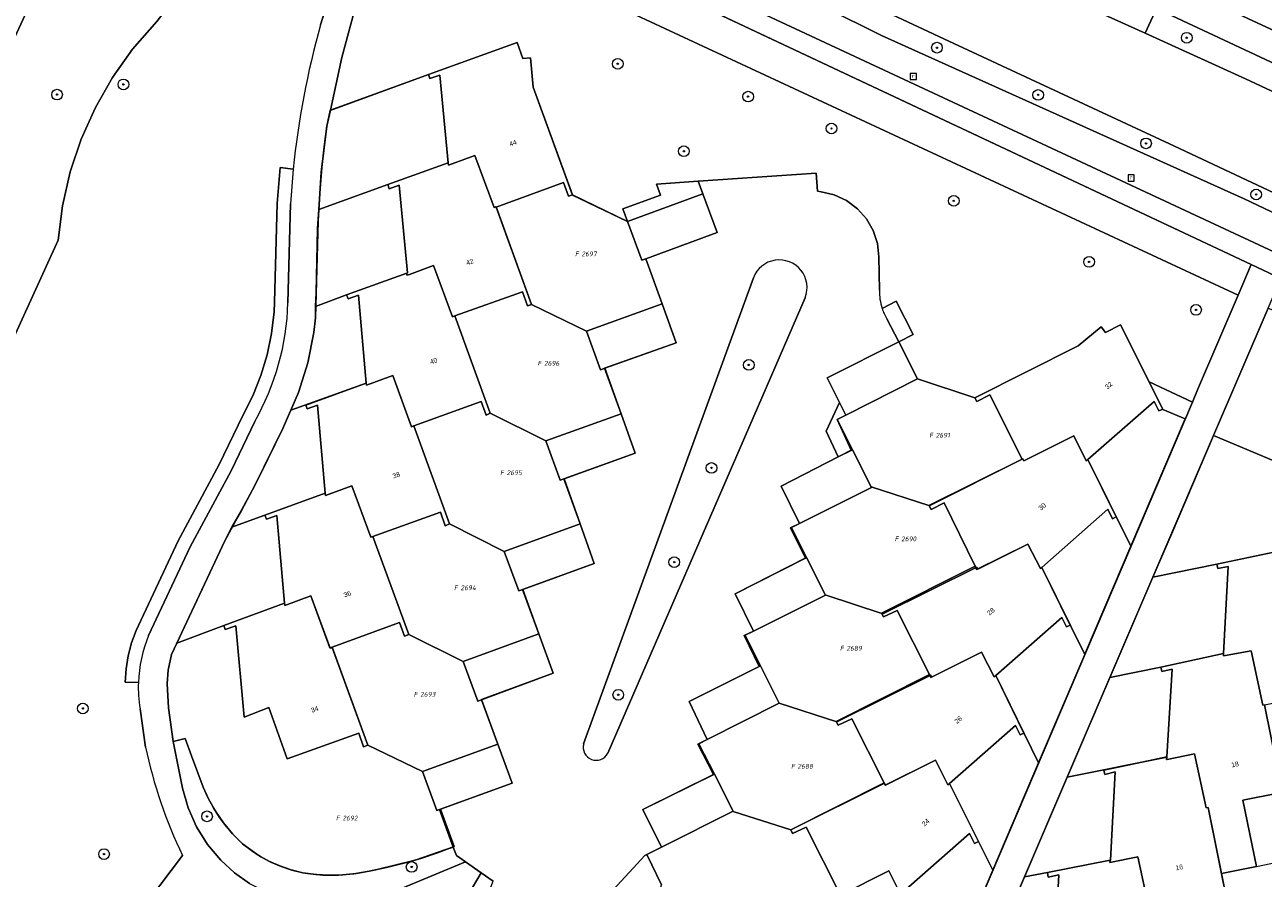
# Model space of a CAD drawing. Header units: metres. Extents: x 207466 to 209466, y 475780 to 477780.
# Tile 58 of 189: x 208120 to 208213, y 476327 to 476391. Entities that reach past the tile are written whole.
import ezdxf
from ezdxf.enums import TextEntityAlignment as Align

# ---------------------------------------------------------------- set-up
doc = ezdxf.new("R2010")
doc.units = ezdxf.units.M
doc.layers.get('0').update_dxf_attribs({"color": 253, "linetype": 'CONTINUOUS'})
for name, color, linetype, lineweight, true_color in [('B-RO-GR-BEPLANTING_CULTUUR_BODEMBEDEKKER-GV', 7, 'CONTINUOUS', 0, 0x6d8a47), ('B-RO-GR-BEPLANTING_CULTUUR_BOSPLANTSOEN-GV', 7, 'CONTINUOUS', 0, 0x6d8a47), ('B-RO-GR-BEPLANTING_CULTUUR_HEESTERS-GV', 7, 'CONTINUOUS', 0, 0x6d8a47), ('B-RO-GR-BEPLANTING_CULTUUR_ROOS-GV', 7, 'CONTINUOUS', 0, 0x6d8a47), ('B-RO-GR-BOOM-S', 7, 'CONTINUOUS', 0, 0x6d8a47), ('B-RO-OG-BEBOUWING-GV', 7, 'CONTINUOUS', 0, 0xa50000), ('B-RO-OG-BEBOUWING_LUIFEL-GV', 7, 'CONTINUOUS', 0, 0xa50000)]:
    doc.layers.add(name, color=color, linetype=linetype, lineweight=lineweight, true_color=true_color)
for name, color, linetype, lineweight in [('B-RO-OG-BEBOUWING-T18', 7, 'CONTINUOUS', 0), ('B-RO-OG-TERREIN_CULTUURSCHEIDING-GV', 253, 'CONTINUOUS', 0), ('B-RO-OG-TERREIN_ERF-GV', 253, 'CONTINUOUS', 0), ('B-RO-RI-GWA_RIOOLPUT-S', 253, 'CONTINUOUS', 0), ('B-RO-VH-ONVERHARD-GV', 253, 'CONTINUOUS', 0), ('B-RO-VH-VERHARDING_ASFALT-GV', 253, 'CONTINUOUS', 0), ('B-RO-VH-VERHARDING_BETONSTRAATSTEEN-GV', 253, 'CONTINUOUS', 0), ('B-RO-VH-VERHARDING_TEGEL-GV', 253, 'CONTINUOUS', 0), ('B-WE-KG-GRENS_PERCEEL-GV', 150, 'CONTINUOUS', 18), ('B-WE-KG-GRENS_PERCEEL-S', 150, 'CONTINUOUS', 25)]:
    doc.layers.add(name, color=color, linetype=linetype, lineweight=lineweight)
doc.styles.add('NLCS-ISO', font='NLCS-ISO.ttf')
doc.styles.add('NLCS-ISO-M200-T18', font='NLCS-ISO.ttf', dxfattribs={"height": 1.8})

# ---------------------------------------------------------------- blocks, each defined once
blk = doc.blocks.new('SRI-PUT_INSPECTIEPUT_RIOOLPUT-SO1')
at = {"color": 0, "linetype": 'ByBlock', "lineweight": -2, "flags": 128}
blk.add_lwpolyline([(-1.125, -1.125), (1.125, -1.125), (1.125, 1.125), (-1.125, 1.125), (-1.125, -1.125)], dxfattribs=at)
at = {"color": 0, "linetype": 'ByBlock', "lineweight": -2, "insert": (0, 0.2828), "char_height": 1.5, "attachment_point": 5, "line_spacing_factor": 0.8, "style": 'NLCS-ISO'}
blk.add_mtext('{\\C0;r}', dxfattribs=at)
blk = doc.blocks.new('SGR-BOOM_01-SO1')
at = {"linetype": 'Continuous'}
h = blk.add_hatch(color=0, dxfattribs=at)
edge = h.paths.add_edge_path()
edge.add_arc((0, 0), 0.25, 0, 360)
at = {"color": 0, "linetype": 'ByBlock', "lineweight": -2}
for radius in [2, 0.25]:
    blk.add_circle((0, 0), radius, dxfattribs=at)
blk = doc.blocks.new('SKG-PERCEELNUMMER-SO')
at = {"style": 'NLCS-ISO', "oblique": 10, "flags": 1}
blk.add_attdef('GEMEENTECODE', text='', height=1.8, dxfattribs=at).set_placement((0, 2.55), align=Align.MIDDLE_CENTER)
at = {"style": 'NLCS-ISO', "oblique": 10}
blk.add_attdef('SECTIE', text='', height=1.8, dxfattribs=at).set_placement((-0.5, 0), align=Align.MIDDLE_RIGHT)
blk.add_attdef('PERCEELNUMMER', text='', height=1.8, dxfattribs=at).set_placement((0.5, 0), align=Align.MIDDLE_LEFT)

msp = doc.modelspace()

# ---------------------------------------------------------------- linework, layer by layer
at = {"layer": 'B-RO-GR-BEPLANTING_CULTUUR_BODEMBEDEKKER-GV', "flags": 128}
for points in [[(208174.836, 476371.833), (208162.137, 476336.956)], [(208163.945, 476336.244), (208178.706, 476370.335)], [(208148.26, 476326.007), (208153.286, 476328.121), (208152.861, 476328.418), (208152.613, 476328.592), (208152.383, 476329.224), (208151.819, 476329.03), (208149.523, 476328.24), (208146.587, 476327.516), (208146.093, 476327.421), (208144.948, 476327.22), (208143.79, 476327.121), (208142.628, 476327.127), (208141.471, 476327.236), (208141.119, 476327.29), (208140.246, 476327.508), (208139.397, 476327.804), (208138.577, 476328.174), (208137.794, 476328.616), (208137.053, 476329.126), (208136.62, 476329.473), (208135.873, 476330.221), (208135.195, 476331.032), (208134.592, 476331.901), (208134.07, 476332.82), (208133.66, 476333.712), (208132.798, 476336.042), (208132.315, 476337.353), (208131.438, 476337.131)], [(208131.438, 476337.131), (208132.113, 476333.633), (208132.537, 476332.146), (208133.171, 476330.733), (208133.995, 476329.423), (208134.982, 476328.231), (208136.004, 476327.292), (208137.148, 476326.505), (208138.382, 476325.872), (208139.682, 476325.387), (208140.647, 476325.16), (208141.634, 476325.062), (208142.624, 476325.077), (208145.314, 476325.336)]]:
    msp.add_lwpolyline(points, dxfattribs=at)
at = {"layer": 'B-RO-GR-BEPLANTING_CULTUUR_BODEMBEDEKKER-GV'}
for centre, radius, start, end in [((208176.775, 476371.095), 2.075, 338.51961, 159.15953), ((208163.078, 476336.693), 0.977, 164.37271, 332.63772)]:
    msp.add_arc(centre, radius, start, end, dxfattribs=at)
at = {"layer": 'B-RO-GR-BEPLANTING_CULTUUR_BOSPLANTSOEN-GV', "flags": 128}
for points in [[(208115.123, 476357.783), (208122.823, 476374.654), (208123.154, 476377.224), (208123.733, 476379.75), (208124.555, 476382.208), (208125.611, 476384.574), (208126.893, 476386.827), (208128.387, 476388.944), (208130.212, 476391.014), (208131.876, 476393.214), (208133.371, 476395.533), (208134.688, 476397.958), (208135.82, 476400.474), (208136.759, 476403.068), (208137.502, 476405.725), (208128.359, 476410.031), (208124.556, 476400.641), (208094.633, 476335.729)], [(208184.464, 476369.544), (208185.505, 476370.069), (208186.784, 476367.592), (208185.718, 476367.041), (208187.112, 476364.279), (208191.404, 476362.856), (208199.133, 476366.73), (208200.841, 476368.164), (208201.164, 476367.743), (208202.307, 476368.312), (208204.439, 476364.049), (208207.679, 476362.52), (208208.071, 476363.44), (208211.091, 476370.526), (208147.835, 476399.998), (208145.997, 476394.978), (208145.221, 476392.694), (208144.047, 476388.323), (208143.186, 476384.367)], [(208143.186, 476384.367), (208150.525, 476387.038), (208157.156, 476389.439), (208157.598, 476388.254), (208158.163, 476388.304), (208158.369, 476386.095), (208161.309, 476378.044), (208165.409, 476376.051), (208165.065, 476376.99), (208167.883, 476378.022), (208167.583, 476378.842), (208170.701, 476379.055), (208179.542, 476379.657), (208179.634, 476378.305), (208179.904, 476378.276), (208180.889, 476378.039), (208181.806, 476377.608), (208182.617, 476377.001), (208183.289, 476376.243), (208183.795, 476375.365), (208184.113, 476374.403), (208184.231, 476373.396), (208184.268, 476370.911)], [(208249.329, 476343.089), (208246.511, 476342.041), (208247.424, 476339.833), (208248.256, 476337.623), (208253.957, 476335.636), (208260.723, 476338.185), (208262.541, 476339.457), (208262.866, 476338.992), (208264.064, 476339.443), (208266.561, 476332.817), (208267.848, 476332.137), (208273.146, 476341.882), (208213.346, 476369.565), (208209.266, 476360.036), (208213.772, 476358.131)]]:
    msp.add_lwpolyline(points, dxfattribs=at)
at = {"layer": 'B-RO-GR-BEPLANTING_CULTUUR_BOSPLANTSOEN-GV'}
msp.add_arc((208188.045, 476370.755), 3.78, 177.63525, 198.68363, dxfattribs=at)
at = {"layer": 'B-RO-GR-BEPLANTING_CULTUUR_HEESTERS-GV', "flags": 128}
msp.add_lwpolyline([(208181.753, 476361.553), (208181.276, 476362.497), (208180.276, 476360.342), (208181.186, 476358.421), (208182.247, 476358.961), (208181.098, 476361.22), (208181.753, 476361.553)], dxfattribs=at)
at = {"layer": 'B-RO-GR-BEPLANTING_CULTUUR_ROOS-GV', "flags": 128}
for points in [[(208140.414, 476379.968), (208139.425, 476380.077), (208139.214, 476377.39), (208139.015, 476370.001), (208138.979, 476369.272), (208138.794, 476367.649), (208138.466, 476366.062), (208137.997, 476364.508), (208137.393, 476363.005), (208136.63, 476361.511), (208134.864, 476357.846), (208131.798, 476352.138), (208128.661, 476345.44), (208128.322, 476344.505), (208128.07, 476343.543), (208127.904, 476342.565), (208127.825, 476341.573)], [(208140.014, 476369.963), (208140.215, 476377.374)], [(208129.586, 476345.057), (208132.693, 476351.689), (208135.756, 476357.393), (208137.526, 476361.066)], [(208127.825, 476341.573), (208128.825, 476341.539)]]:
    msp.add_lwpolyline(points, dxfattribs=at)
at = {"layer": 'B-RO-GR-BEPLANTING_CULTUUR_ROOS-GV'}
for centre, radius, start, end in [((208202.664, 476373.888), 62.546, 174.42141, 176.80483), ((208120.885, 476370.516), 19.137, 330.40875, 358.3445), ((208138.954, 476341.189), 10.135, 157.56537, 178.02276)]:
    msp.add_arc(centre, radius, start, end, dxfattribs=at)
at = {"layer": 'B-RO-OG-BEBOUWING-GV', "flags": 128}
for points in [[(208157.156, 476389.439), (208150.525, 476387.038), (208150.634, 476386.737), (208151.386, 476387.009), (208152.004, 476380.438), (208152.031, 476380.259), (208154, 476380.993), (208155.434, 476377.081), (208155.577, 476377.134), (208155.584, 476377.136), (208155.588, 476377.126), (208160.633, 476378.959), (208161.008, 476377.934), (208161.309, 476378.044), (208158.369, 476386.095), (208158.163, 476388.304), (208157.598, 476388.254), (208157.156, 476389.439)], [(208155.588, 476377.126), (208155.584, 476377.136), (208155.577, 476377.134), (208155.434, 476377.081), (208154, 476380.993), (208152.031, 476380.259), (208152.004, 476380.438), (208147.486, 476378.819), (208147.597, 476378.5), (208148.345, 476378.764), (208148.946, 476372.205), (208148.903, 476372.189), (208148.917, 476372.025), (208149.109, 476372.088), (208150.914, 476372.749), (208152.32, 476368.907), (208152.491, 476368.975), (208157.552, 476370.78), (208157.939, 476369.722), (208158.24, 476369.832), (208155.581, 476377.124), (208155.588, 476377.126)], [(208171.045, 476378.116), (208165.409, 476376.051), (208166.496, 476373.155), (208166.781, 476373.259), (208172.122, 476375.214), (208171.045, 476378.116)], [(208152.491, 476368.975), (208152.32, 476368.907), (208150.914, 476372.749), (208149.109, 476372.088), (208148.917, 476372.025), (208148.903, 476372.189), (208144.399, 476370.558), (208144.528, 476370.256), (208145.284, 476370.527), (208145.862, 476363.932), (208145.893, 476363.792), (208147.85, 476364.51), (208149.263, 476360.679), (208149.423, 476360.746), (208154.472, 476362.571), (208154.831, 476361.551), (208155.15, 476361.686), (208152.491, 476368.975)], [(208168.018, 476369.88), (208162.351, 476367.845), (208163.39, 476364.948), (208163.723, 476365.067), (208169.056, 476366.971), (208168.018, 476369.88)], [(208204.439, 476364.049), (208202.307, 476368.312), (208201.164, 476367.743), (208200.841, 476368.164), (208199.133, 476366.73), (208191.404, 476362.856), (208191.547, 476362.57), (208192.531, 476363.062), (208194.936, 476358.253), (208194.989, 476358.279), (208195.061, 476358.135), (208198.801, 476359.998), (208199.731, 476358.125), (208199.864, 476358.239), (208204.815, 476362.582), (208205.173, 476361.866), (208205.459, 476362.009), (208204.439, 476364.049)], [(208185.718, 476367.041), (208180.347, 476364.337), (208181.276, 476362.497), (208181.753, 476361.553), (208187.112, 476364.279), (208185.718, 476367.041)], [(208149.423, 476360.746), (208149.263, 476360.679), (208147.85, 476364.51), (208145.893, 476363.792), (208145.862, 476363.932), (208141.348, 476362.302), (208141.457, 476362.021), (208142.22, 476362.293), (208142.803, 476355.721), (208142.835, 476355.544), (208144.789, 476356.26), (208146.212, 476352.404), (208146.372, 476352.47), (208151.421, 476354.295), (208151.78, 476353.275), (208152.099, 476353.41), (208149.423, 476360.746)], [(208164.945, 476361.643), (208159.304, 476359.626), (208160.369, 476356.679), (208160.654, 476356.782), (208165.996, 476358.71), (208164.945, 476361.643)], [(208199.864, 476358.239), (208199.731, 476358.125), (208198.801, 476359.998), (208195.061, 476358.135), (208194.989, 476358.279), (208194.936, 476358.253), (208187.991, 476354.768), (208188.134, 476354.482), (208189.118, 476354.974), (208191.416, 476350.238), (208191.536, 476349.991), (208195.359, 476351.897), (208196.303, 476350.067), (208196.422, 476350.148), (208201.342, 476354.508), (208201.695, 476353.79), (208201.982, 476353.931), (208199.864, 476358.239)], [(208182.247, 476358.961), (208181.186, 476358.421), (208176.909, 476356.246), (208178.296, 476353.447), (208183.666, 476356.139), (208182.247, 476358.961)], [(208146.372, 476352.47), (208146.212, 476352.404), (208144.789, 476356.26), (208142.835, 476355.544), (208142.803, 476355.721), (208138.293, 476354.061), (208138.4, 476353.762), (208139.174, 476354.044), (208139.765, 476347.465), (208139.777, 476347.298), (208141.734, 476348.014), (208143.156, 476344.134), (208143.321, 476344.194), (208148.37, 476346.019), (208148.729, 476344.999), (208149.048, 476345.134), (208146.372, 476352.47)], [(208161.867, 476353.421), (208156.201, 476351.339), (208157.292, 476348.404), (208157.576, 476348.507), (208162.916, 476350.45), (208161.867, 476353.421)], [(208196.422, 476350.148), (208196.303, 476350.067), (208195.359, 476351.897), (208191.536, 476349.991), (208191.416, 476350.238), (208184.431, 476346.721), (208184.579, 476346.446), (208185.593, 476346.934), (208188.012, 476342.129), (208188.121, 476341.913), (208191.909, 476343.8), (208192.844, 476341.964), (208192.964, 476342.062), (208197.915, 476346.405), (208198.265, 476345.706), (208198.533, 476345.837), (208196.422, 476350.148)], [(208218.874, 476339.912), (208217.907, 476344.643), (208217.308, 476347.576), (208217.152, 476347.544), (208216.317, 476351.619), (208214.253, 476351.23), (208214.255, 476351.395), (208209.517, 476350.405), (208209.578, 476350.072), (208210.365, 476350.215), (208210.009, 476343.7), (208210.004, 476343.526), (208212.069, 476343.915), (208212.948, 476339.831), (208213.062, 476339.856), (208218.34, 476340.926), (208218.56, 476339.848), (208218.874, 476339.912)], [(208178.817, 476350.882), (208173.461, 476348.169), (208174.84, 476345.39), (208180.229, 476348.064), (208178.817, 476350.882)], [(208143.321, 476344.194), (208143.156, 476344.134), (208141.734, 476348.014), (208139.777, 476347.298), (208139.765, 476347.465), (208135.209, 476345.8), (208135.319, 476345.509), (208136.114, 476345.783), (208136.737, 476338.952), (208138.572, 476339.654), (208139.965, 476335.814), (208145.319, 476337.743), (208145.678, 476336.723), (208145.997, 476336.858), (208143.321, 476344.194)], [(208158.787, 476345.177), (208153.133, 476343.108), (208154.228, 476340.151), (208154.492, 476340.249), (208159.867, 476342.239), (208158.787, 476345.177)], [(208192.964, 476342.062), (208192.844, 476341.964), (208191.909, 476343.8), (208188.121, 476341.913), (208188.012, 476342.129), (208181.027, 476338.612), (208181.175, 476338.337), (208182.189, 476338.825), (208184.608, 476334.02), (208184.696, 476333.845), (208188.453, 476335.718), (208189.393, 476333.881), (208189.507, 476333.984), (208194.44, 476338.311), (208194.785, 476337.609), (208195.072, 476337.75), (208192.964, 476342.062)], [(208213.062, 476339.856), (208212.948, 476339.831), (208212.069, 476343.915), (208210.004, 476343.526), (208210.009, 476343.7), (208205.311, 476342.689), (208205.383, 476342.366), (208206.164, 476342.537), (208205.774, 476335.964), (208205.751, 476335.782), (208205.792, 476335.786), (208207.828, 476336.206), (208208.712, 476332.152), (208208.851, 476332.181), (208209.858, 476327.238), (208212.482, 476327.772), (208211.461, 476332.72), (208214.094, 476333.263), (208214.31, 476332.133), (208214.629, 476332.195), (208213.062, 476339.856)], [(208175.355, 476342.785), (208170.025, 476340.104), (208171.386, 476337.27), (208176.769, 476339.996), (208175.355, 476342.785)], [(208155.723, 476336.925), (208150.088, 476334.874), (208151.148, 476331.947), (208151.364, 476332.026), (208156.794, 476334.001), (208155.723, 476336.925)], [(208208.851, 476332.181), (208208.712, 476332.152), (208207.828, 476336.206), (208205.792, 476335.786), (208205.751, 476335.782), (208205.774, 476335.964), (208202.852, 476335.357), (208201.056, 476334.984), (208201.133, 476334.656), (208201.912, 476334.839), (208201.558, 476328.248), (208201.52, 476328.24), (208201.511, 476328.072), (208203.593, 476328.495), (208204.478, 476324.436), (208204.635, 476324.473), (208205.124, 476322.021), (208206.606, 476322.324), (208206.105, 476324.774), (208209.854, 476325.541), (208210.073, 476324.453), (208210.415, 476324.503), (208209.858, 476327.238), (208208.851, 476332.181)], [(208189.507, 476333.984), (208189.393, 476333.881), (208188.453, 476335.718), (208184.696, 476333.845), (208184.608, 476334.02), (208177.624, 476330.5), (208177.771, 476330.228), (208178.785, 476330.716), (208181.351, 476325.622), (208184.967, 476327.438), (208185.836, 476325.697), (208191.011, 476330.225), (208191.38, 476329.491), (208191.663, 476329.629), (208189.507, 476333.984)], [(208171.919, 476334.667), (208166.562, 476332.031), (208167.956, 476329.203), (208173.33, 476331.9), (208171.919, 476334.667)], [(208206.168, 476316.789), (208205.124, 476322.021), (208204.635, 476324.473), (208204.478, 476324.436), (208203.593, 476328.495), (208201.511, 476328.072), (208201.52, 476328.24), (208196.826, 476327.306), (208196.893, 476326.966), (208197.673, 476327.132), (208197.314, 476320.275), (208199.218, 476320.644), (208200.006, 476316.675), (208205.627, 476317.839), (208205.88, 476316.72), (208206.168, 476316.789)]]:
    msp.add_lwpolyline(points, dxfattribs=at)
at = {"layer": 'B-RO-OG-BEBOUWING_LUIFEL-GV', "flags": 128}
msp.add_lwpolyline([(208211.461, 476332.72), (208212.482, 476327.772), (208215.09, 476328.304), (208214.31, 476332.133), (208214.094, 476333.263), (208211.461, 476332.72)], dxfattribs=at)
at = {"layer": 'B-RO-OG-TERREIN_CULTUURSCHEIDING-GV', "flags": 128}
for points in [[(208090.926, 476437.162), (208090.139, 476435.993), (208094.787, 476433.172), (208110.037, 476424.953), (208122.826, 476419.125), (208135.428, 476412.961), (208148.307, 476407.25), (208171.831, 476396.242), (208184.413, 476389.969), (208211.557, 476377.75), (208276.418, 476346.903), (208278.169, 476346.087)], [(208285.726, 476344.456), (208283.391, 476345.539), (208255.964, 476358.359), (208206.34, 476381.695), (208189.449, 476389.539), (208150.667, 476407.719), (208133.074, 476415.883), (208123.79, 476420.336), (208116.309, 476423.766), (208107.185, 476428.156), (208097.597, 476433.227), (208090.926, 476437.162)], [(208142.458, 476390.758), (208143.613, 476394.528), (208146.692, 476403.214), (208137.849, 476407.378), (208128.977, 476411.556), (208128.071, 476411.983), (208127.893, 476411.544), (208123.639, 476401.038), (208093.728, 476336.154), (208092.764, 476334.132), (208091.397, 476331.266), (208090.972, 476329.65), (208091.096, 476329.239), (208091.311, 476328.907)], [(208094.633, 476335.729), (208124.556, 476400.641), (208128.359, 476410.031), (208137.502, 476405.725), (208136.759, 476403.068), (208135.82, 476400.474), (208134.688, 476397.958), (208133.371, 476395.533), (208131.876, 476393.214), (208130.212, 476391.014), (208128.387, 476388.944), (208126.893, 476386.827), (208125.611, 476384.574), (208124.555, 476382.208), (208123.733, 476379.75), (208123.154, 476377.224), (208122.823, 476374.654), (208115.123, 476357.783)], [(208147.835, 476399.998), (208211.091, 476370.526), (208212.067, 476372.817), (208148.794, 476402.617), (208147.835, 476399.998)], [(208246.985, 476372.317), (208204.989, 476391.985), (208204.139, 476390.14), (208211.642, 476386.734), (208241.111, 476372.953), (208255.775, 476365.906), (208269.55, 476359.469), (208288.197, 476350.913)], [(208128.825, 476341.539), (208127.825, 476341.573), (208127.904, 476342.565), (208128.07, 476343.543), (208128.322, 476344.505), (208128.661, 476345.44), (208131.798, 476352.138), (208134.864, 476357.846), (208136.63, 476361.511), (208137.393, 476363.005), (208137.997, 476364.508), (208138.466, 476366.062), (208138.794, 476367.649), (208138.979, 476369.272), (208139.015, 476370.001), (208139.214, 476377.39), (208139.425, 476380.077), (208140.414, 476379.968)], [(208129.357, 476336.702), (208128.95, 476339.576)], [(208091.311, 476328.907), (208091.779, 476328.542), (208096.79, 476326.252), (208098.907, 476325.129), (208104.107, 476322.031), (208111.535, 476317.209), (208116.775, 476313.179), (208118.494, 476312.525), (208120.335, 476312.974), (208132.116, 476328.591)]]:
    msp.add_lwpolyline(points, dxfattribs=at)
at = {"layer": 'B-RO-OG-TERREIN_CULTUURSCHEIDING-GV'}
for centre, radius, start, end in [((208201.662, 476373.954), 61.543, 164.15446, 174.39213), ((208139.003, 476341.202), 10.184, 178.10166, 189.18547), ((208165.52, 476344.478), 36.989, 192.13572, 205.4363)]:
    msp.add_arc(centre, radius, start, end, dxfattribs=at)
at = {"layer": 'B-RO-OG-TERREIN_ERF-GV', "flags": 128}
for points in [[(208155.723, 476336.925), (208154.492, 476340.249), (208154.228, 476340.151), (208153.133, 476343.108), (208158.787, 476345.177), (208157.576, 476348.507), (208157.292, 476348.404), (208156.201, 476351.339), (208161.867, 476353.421), (208160.654, 476356.782), (208160.369, 476356.679), (208159.304, 476359.626), (208164.945, 476361.643), (208163.723, 476365.067), (208163.39, 476364.948), (208162.351, 476367.845), (208168.018, 476369.88), (208166.781, 476373.259), (208166.496, 476373.155), (208165.409, 476376.051), (208161.309, 476378.044), (208161.008, 476377.934), (208160.633, 476378.959), (208155.588, 476377.126), (208155.581, 476377.124), (208158.24, 476369.832), (208157.939, 476369.722), (208157.552, 476370.78), (208152.491, 476368.975), (208155.15, 476361.686), (208154.831, 476361.551), (208154.472, 476362.571), (208149.423, 476360.746), (208152.099, 476353.41), (208151.78, 476353.275), (208151.421, 476354.295), (208146.372, 476352.47), (208149.048, 476345.134), (208148.729, 476344.999), (208148.37, 476346.019), (208143.321, 476344.194), (208145.997, 476336.858), (208145.678, 476336.723), (208145.319, 476337.743), (208139.965, 476335.814), (208138.572, 476339.654), (208136.737, 476338.952), (208136.114, 476345.783), (208135.319, 476345.509), (208135.209, 476345.8), (208139.765, 476347.465), (208139.174, 476354.044), (208138.4, 476353.762), (208138.293, 476354.061), (208142.803, 476355.721), (208142.22, 476362.293), (208141.457, 476362.021), (208141.348, 476362.302), (208145.862, 476363.932), (208145.284, 476370.527), (208144.528, 476370.256), (208144.399, 476370.558), (208148.903, 476372.189), (208148.946, 476372.205), (208148.345, 476378.764), (208147.597, 476378.5), (208147.486, 476378.819), (208152.004, 476380.438), (208151.386, 476387.009), (208150.634, 476386.737), (208150.525, 476387.038), (208143.186, 476384.367), (208142.928, 476383.18), (208142.497, 476379.73), (208142.272, 476376.097), (208142.066, 476368.834), (208141.948, 476367.738), (208141.505, 476365.461), (208140.803, 476363.252), (208139.623, 476360.56), (208137.516, 476356.229), (208135.286, 476352.134), (208131.299, 476343.626), (208131.063, 476342.47), (208130.978, 476341.459), (208131.07, 476339.644), (208131.438, 476337.131), (208132.315, 476337.353), (208132.798, 476336.042), (208133.66, 476333.712), (208134.07, 476332.82), (208134.592, 476331.901), (208135.195, 476331.032), (208135.873, 476330.221), (208136.62, 476329.473), (208137.053, 476329.126), (208137.794, 476328.616), (208138.577, 476328.174), (208139.397, 476327.804), (208140.246, 476327.508), (208141.119, 476327.29), (208141.471, 476327.236), (208142.628, 476327.127), (208143.79, 476327.121), (208144.948, 476327.22), (208146.093, 476327.421), (208146.587, 476327.516), (208149.523, 476328.24), (208151.819, 476329.03), (208152.383, 476329.224), (208151.364, 476332.026), (208151.148, 476331.947), (208150.088, 476334.874), (208155.723, 476336.925)], [(208191.416, 476350.238), (208189.118, 476354.974), (208188.134, 476354.482), (208187.991, 476354.768), (208194.936, 476358.253), (208192.531, 476363.062), (208191.547, 476362.57), (208191.404, 476362.856), (208187.112, 476364.279), (208181.753, 476361.553), (208181.098, 476361.22), (208182.247, 476358.961), (208183.666, 476356.139), (208178.296, 476353.447), (208177.685, 476353.141), (208178.817, 476350.882), (208180.229, 476348.064), (208174.84, 476345.39), (208174.216, 476345.08), (208175.355, 476342.785), (208176.769, 476339.996), (208171.386, 476337.27), (208170.761, 476336.954), (208171.919, 476334.667), (208173.33, 476331.9), (208167.956, 476329.203), (208166.851, 476328.658), (208167.972, 476326.385)], [(208187.924, 476316.158), (208207.679, 476362.52), (208204.439, 476364.049), (208205.459, 476362.009), (208205.173, 476361.866), (208204.815, 476362.582), (208199.864, 476358.239), (208201.982, 476353.931), (208201.695, 476353.79), (208201.342, 476354.508), (208196.422, 476350.148), (208198.533, 476345.837), (208198.265, 476345.706), (208197.915, 476346.405), (208192.964, 476342.062), (208195.072, 476337.75), (208194.785, 476337.609), (208194.44, 476338.311), (208189.507, 476333.984), (208191.663, 476329.629), (208191.38, 476329.491), (208191.011, 476330.225), (208185.836, 476325.697), (208184.967, 476327.438), (208181.351, 476325.622), (208178.785, 476330.716), (208177.771, 476330.228), (208177.624, 476330.5), (208184.608, 476334.02), (208182.189, 476338.825), (208181.175, 476338.337), (208181.027, 476338.612), (208188.012, 476342.129), (208185.593, 476346.934), (208184.579, 476346.446), (208184.431, 476346.721), (208191.416, 476350.238)], [(208213.772, 476358.131), (208209.266, 476360.036), (208189.926, 476314.87), (208195.139, 476311.555), (208199.897, 476307.437), (208204.244, 476303.005), (208208.143, 476298.579), (208208.355, 476298.338), (208210.078, 476300.513), (208212.014, 476302.958), (208212.091, 476303.055), (208210.688, 476310.226), (208210.487, 476311.198), (208207.627, 476310.607), (208207.021, 476313.643), (208215.824, 476315.492)], [(208197.314, 476320.275), (208197.673, 476327.132), (208196.893, 476326.966), (208196.826, 476327.306), (208201.52, 476328.24), (208201.558, 476328.248), (208201.912, 476334.839), (208201.133, 476334.656), (208201.056, 476334.984), (208202.852, 476335.357), (208205.774, 476335.964), (208206.164, 476342.537), (208205.383, 476342.366), (208205.311, 476342.689), (208210.009, 476343.7), (208210.365, 476350.215), (208209.578, 476350.072), (208209.517, 476350.405), (208214.255, 476351.395)], [(208214.094, 476333.263), (208211.461, 476332.72), (208212.482, 476327.772), (208209.858, 476327.238), (208210.415, 476324.503)]]:
    msp.add_lwpolyline(points, dxfattribs=at)
at = {"layer": 'B-RO-VH-ONVERHARD-GV', "flags": 128}
for points in [[(208171.045, 476378.116), (208170.701, 476379.055), (208167.583, 476378.842), (208167.883, 476378.022), (208165.065, 476376.99), (208165.409, 476376.051), (208171.045, 476378.116)], [(208184.826, 476368.768), (208185.718, 476367.041), (208186.784, 476367.592), (208185.505, 476370.069), (208184.464, 476369.544)]]:
    msp.add_lwpolyline(points, dxfattribs=at)
at = {"layer": 'B-RO-VH-ONVERHARD-GV'}
msp.add_arc((208188.074, 476370.756), 3.808, 198.55268, 211.46493, dxfattribs=at)
at = {"layer": 'B-RO-VH-VERHARDING_ASFALT-GV', "flags": 128}
for points in [[(208116.309, 476423.766), (208123.79, 476420.336), (208133.074, 476415.883), (208150.667, 476407.719), (208189.449, 476389.539), (208206.34, 476381.695), (208255.964, 476358.359), (208283.391, 476345.539), (208285.726, 476344.456)], [(208288.197, 476350.913), (208269.55, 476359.469), (208255.775, 476365.906), (208241.111, 476372.953), (208211.642, 476386.734), (208204.139, 476390.14), (208198.601, 476392.667), (208186.637, 476398.359), (208180.379, 476401.285)]]:
    msp.add_lwpolyline(points, dxfattribs=at)
at = {"layer": 'B-RO-VH-VERHARDING_BETONSTRAATSTEEN-GV', "flags": 128}
for points in [[(208184.268, 476370.911), (208184.231, 476373.396), (208184.113, 476374.403), (208183.795, 476375.365), (208183.289, 476376.243), (208182.617, 476377.001), (208181.806, 476377.608), (208180.889, 476378.039), (208179.904, 476378.276), (208179.634, 476378.305), (208179.542, 476379.657), (208170.701, 476379.055), (208171.045, 476378.116), (208172.122, 476375.214), (208166.781, 476373.259), (208168.018, 476369.88), (208169.056, 476366.971), (208163.723, 476365.067), (208164.945, 476361.643), (208165.996, 476358.71), (208160.654, 476356.782), (208161.867, 476353.421), (208162.916, 476350.45), (208157.576, 476348.507), (208158.787, 476345.177), (208159.867, 476342.239), (208154.492, 476340.249), (208155.723, 476336.925), (208156.794, 476334.001), (208151.364, 476332.026), (208152.383, 476329.224), (208152.613, 476328.592), (208152.861, 476328.418), (208153.286, 476328.121), (208154.459, 476327.301), (208155.375, 476326.66)], [(208162.137, 476336.956), (208174.836, 476371.833)], [(208178.706, 476370.335), (208163.945, 476336.244)], [(208176.909, 476356.246), (208181.186, 476358.421), (208180.276, 476360.342), (208181.276, 476362.497), (208180.347, 476364.337), (208185.718, 476367.041), (208184.826, 476368.768)], [(208169.066, 476321.043), (208166.967, 476323.135), (208167.295, 476324.194), (208167.533, 476324.966), (208167.972, 476326.385), (208166.851, 476328.658), (208167.956, 476329.203), (208166.562, 476332.031), (208171.919, 476334.667), (208170.761, 476336.954), (208171.386, 476337.27), (208170.025, 476340.104), (208175.355, 476342.785), (208174.216, 476345.08), (208174.84, 476345.39), (208173.461, 476348.169), (208178.817, 476350.882), (208177.685, 476353.141), (208178.296, 476353.447), (208176.909, 476356.246)]]:
    msp.add_lwpolyline(points, dxfattribs=at)
at = {"layer": 'B-RO-VH-VERHARDING_BETONSTRAATSTEEN-GV'}
for centre, radius, start, end in [((208176.775, 476371.095), 2.075, 338.51961, 159.15953), ((208188.045, 476370.755), 3.78, 177.63525, 198.68363), ((208188.074, 476370.756), 3.808, 198.55268, 211.46493), ((208163.078, 476336.693), 0.977, 164.37271, 332.63772)]:
    msp.add_arc(centre, radius, start, end, dxfattribs=at)
at = {"layer": 'B-RO-VH-VERHARDING_TEGEL-GV', "flags": 128}
for points in [[(208090.973, 476457.656), (208089.899, 476456.562), (208094.355, 476452.063), (208098.251, 476448.453), (208101.597, 476445.695), (208104.934, 476443.141), (208107.967, 476440.992), (208110.895, 476439.07), (208113.204, 476437.656), (208123.401, 476432.602), (208155.101, 476417.844), (208167.786, 476411.828), (208211.813, 476391.234), (208235.58, 476380.203), (208248.317, 476374.109), (208284.227, 476357.245)], [(208284.227, 476357.245), (208248.317, 476374.109), (208235.58, 476380.203), (208211.813, 476391.234), (208167.786, 476411.828), (208155.101, 476417.844), (208123.401, 476432.602), (208113.204, 476437.656), (208110.895, 476439.07), (208107.967, 476440.992), (208104.934, 476443.141), (208101.597, 476445.695), (208098.251, 476448.453), (208094.355, 476452.063), (208089.899, 476456.562)], [(208072.301, 476445.382), (208074.367, 476443.983), (208077.794, 476441.24), (208080.986, 476438.505), (208087.884, 476434.24), (208096.095, 476429.397), (208114.571, 476420.053), (208274.595, 476345.4), (208277.039, 476344.003)], [(208278.169, 476346.087), (208276.418, 476346.903), (208211.557, 476377.75), (208184.413, 476389.969), (208171.831, 476396.242), (208148.307, 476407.25), (208135.428, 476412.961), (208122.826, 476419.125), (208110.037, 476424.953), (208094.787, 476433.172), (208090.139, 476435.993)], [(208277.039, 476344.003), (208274.595, 476345.4), (208114.571, 476420.053), (208096.095, 476429.397), (208087.884, 476434.24)], [(208120.096, 476431.679), (208127.33, 476428.393), (208133.082, 476425.509), (208133.849, 476425.156), (208147.606, 476418.656), (208164.287, 476410.906), (208175.779, 476405.704), (208174.916, 476403.84), (208180.379, 476401.285), (208181.293, 476403.117), (208199.439, 476394.573), (208198.601, 476392.667), (208204.139, 476390.14), (208204.989, 476391.985), (208246.985, 476372.317), (208273.457, 476359.888), (208283.584, 476355.194)], [(208116.941, 476417.049), (208125.784, 476412.986), (208125.635, 476412.62), (208126.213, 476412.337), (208127.893, 476411.544), (208128.071, 476411.983), (208128.977, 476411.556), (208137.849, 476407.378), (208146.692, 476403.214), (208148.794, 476402.617), (208212.067, 476372.817), (208214.29, 476371.77), (208274.084, 476343.608), (208275.324, 476342.991)], [(208143.613, 476394.528), (208142.458, 476390.758)], [(208137.148, 476326.505), (208136.004, 476327.292), (208134.982, 476328.231), (208133.995, 476329.423), (208133.171, 476330.733), (208132.537, 476332.146), (208132.113, 476333.633), (208131.438, 476337.131), (208131.07, 476339.644), (208130.978, 476341.459), (208131.063, 476342.47), (208131.299, 476343.626), (208135.286, 476352.134), (208137.516, 476356.229), (208139.623, 476360.56), (208140.803, 476363.252), (208141.505, 476365.461), (208141.948, 476367.738), (208142.066, 476368.834), (208142.272, 476376.097), (208142.497, 476379.73), (208142.928, 476383.18), (208143.186, 476384.367), (208144.047, 476388.323), (208145.221, 476392.694)], [(208140.215, 476377.374), (208140.014, 476369.963)], [(208186.686, 476307.659), (208186.912, 476308.162), (208189.926, 476314.87), (208209.266, 476360.036), (208213.346, 476369.565), (208214.29, 476371.77), (208212.067, 476372.817), (208211.091, 476370.526), (208208.071, 476363.44), (208207.679, 476362.52), (208187.924, 476316.158), (208188.174, 476316.051), (208186.53, 476312.224), (208185.028, 476308.728), (208186.329, 476307.869), (208186.686, 476307.659)], [(208137.526, 476361.066), (208135.756, 476357.393), (208132.693, 476351.689), (208129.586, 476345.057)], [(208128.95, 476339.576), (208129.357, 476336.702)], [(208132.116, 476328.591), (208120.335, 476312.974), (208118.494, 476312.525)], [(208153.453, 476326.014), (208153.632, 476326.102), (208153.811, 476326.19), (208154.459, 476327.301), (208153.286, 476328.121), (208148.26, 476326.007)], [(208154.965, 476325.642), (208155.375, 476326.66), (208154.459, 476327.301), (208153.811, 476326.19), (208153.632, 476326.102), (208153.453, 476326.014), (208152.706, 476322.865)]]:
    msp.add_lwpolyline(points, dxfattribs=at)
at = {"layer": 'B-RO-VH-VERHARDING_TEGEL-GV'}
for centre, radius, start, end in [((208201.662, 476373.954), 61.543, 164.15446, 174.39213), ((208202.664, 476373.888), 62.546, 174.42141, 176.80483), ((208120.885, 476370.516), 19.137, 330.40875, 358.3445), ((208138.954, 476341.189), 10.135, 157.56537, 178.02276), ((208139.003, 476341.202), 10.184, 178.10166, 189.18547), ((208165.52, 476344.478), 36.989, 192.13572, 205.4363)]:
    msp.add_arc(centre, radius, start, end, dxfattribs=at)
at = {"layer": 'B-WE-KG-GRENS_PERCEEL-GV'}
for points in [[(208172.457, 476391.472), (208196.637, 476380.084), (208212.067, 476372.817), (208214.29, 476371.77), (208260.122, 476350.148), (208284.268, 476338.784), (208284.646, 476338.382), (208284.971, 476337.935), (208285.239, 476337.452), (208285.444, 476336.94), (208285.584, 476336.406), (208285.656, 476335.858), (208285.66, 476335.306), (208285.596, 476334.758), (208282.68, 476327.953), (208280.73, 476323.602), (208277.198, 476315.72), (208272.951, 476306.516), (208270.77, 476302.094), (208267.339, 476296.66), (208259.948, 476285.453), (208253.482, 476278.257), (208244.123, 476267.82)], [(208244.123, 476267.82), (208253.482, 476278.257), (208259.948, 476285.453), (208267.339, 476296.66), (208270.77, 476302.094), (208272.951, 476306.516), (208277.198, 476315.72), (208280.73, 476323.602), (208282.68, 476327.953), (208285.596, 476334.758), (208285.66, 476335.306), (208285.656, 476335.858), (208285.584, 476336.406), (208285.444, 476336.94), (208285.239, 476337.452), (208284.971, 476337.935), (208284.646, 476338.382), (208284.268, 476338.784), (208260.122, 476350.148), (208214.29, 476371.77), (208212.067, 476372.817), (208196.637, 476380.084), (208172.457, 476391.472)], [(208164.081, 476325.707), (208166.723, 476328.581), (208167.958, 476329.203), (208166.562, 476332.031), (208171.844, 476334.64), (208170.684, 476336.92), (208171.386, 476337.27), (208170.025, 476340.104), (208175.268, 476342.74), (208174.141, 476345.053), (208174.84, 476345.39), (208173.461, 476348.169), (208178.732, 476350.846), (208177.607, 476353.109), (208178.296, 476353.447), (208176.909, 476356.246), (208182.157, 476358.922), (208181.098, 476361.22), (208181.753, 476361.553), (208180.347, 476364.337), (208185.718, 476367.041), (208187.112, 476364.279), (208191.404, 476362.856), (208199.133, 476366.73), (208200.841, 476368.164), (208201.164, 476367.743), (208202.307, 476368.312), (208205.463, 476361.98), (208207.141, 476361.264), (208203.08, 476351.731), (208199.76, 476343.961), (208199.634, 476343.643), (208196.176, 476335.533), (208192.743, 476327.482), (208187.924, 476316.158)], [(208216.438, 476312.428), (208210.487, 476311.198), (208212.091, 476303.055), (208208.355, 476298.338), (208208.033, 476298.703), (208206.294, 476300.677), (208204.244, 476303.005), (208201.944, 476305.35), (208199.897, 476307.437), (208197.576, 476309.446), (208195.139, 476311.555), (208192.591, 476313.175), (208189.926, 476314.87), (208191.685, 476318.978), (208195.107, 476326.988), (208198.313, 476334.442), (208200.101, 476338.634), (208200.369, 476339.258), (208200.484, 476339.527), (208201.495, 476341.9), (208204.709, 476349.42), (208206.102, 476352.648), (208209.268, 476360.035), (208213.772, 476358.131)], [(208213.062, 476339.856), (208212.948, 476339.831), (208212.069, 476343.915), (208210.004, 476343.526), (208210.009, 476343.7), (208205.311, 476342.689), (208201.495, 476341.9), (208200.484, 476339.527), (208200.369, 476339.258), (208200.101, 476338.634), (208198.313, 476334.442), (208205.76, 476335.942), (208205.751, 476335.782), (208205.792, 476335.786), (208207.828, 476336.206), (208208.712, 476332.152), (208208.85, 476332.181), (208210.415, 476324.503), (208214.192, 476321.977)]]:
    msp.add_lwpolyline(points, dxfattribs=at)
for points in [[(208130.978, 476341.459), (208131.063, 476342.47), (208131.299, 476343.626), (208131.699, 476344.491), (208135.286, 476352.134), (208135.825, 476353.163), (208136.531, 476354.421), (208137.37, 476355.962), (208137.931, 476357.083), (208139.623, 476360.56), (208140.22, 476361.932), (208140.803, 476363.252), (208141.505, 476365.461), (208141.948, 476367.738), (208142.066, 476368.834), (208142.083, 476369.69), (208142.131, 476370.708), (208142.236, 476375.521), (208142.334, 476376.95), (208142.414, 476378.513), (208142.54, 476380.074), (208142.711, 476381.63), (208142.928, 476383.18), (208143.178, 476384.365), (208150.525, 476387.038), (208157.155, 476389.439), (208157.598, 476388.254), (208158.163, 476388.304), (208158.369, 476386.095), (208161.31, 476378.024), (208165.409, 476376.051), (208171.045, 476378.116), (208172.122, 476375.214), (208166.785, 476373.254), (208168.018, 476369.88), (208169.056, 476366.971), (208163.695, 476365.059), (208164.945, 476361.643), (208165.996, 476358.71), (208160.668, 476356.787), (208161.867, 476353.421), (208162.916, 476350.45), (208157.56, 476348.505), (208158.787, 476345.177), (208159.867, 476342.239), (208154.488, 476340.261), (208155.723, 476336.925), (208156.794, 476334.001), (208151.43, 476332.052), (208152.45, 476329.251), (208151.209, 476328.786), (208149.951, 476328.37), (208148.678, 476328.003), (208147.391, 476327.687), (208146.093, 476327.421), (208145.108, 476327.241), (208144.112, 476327.138), (208143.112, 476327.112), (208142.112, 476327.162), (208141.119, 476327.29), (208140.302, 476327.492), (208139.504, 476327.762), (208138.732, 476328.097), (208137.99, 476328.496), (208137.285, 476328.956), (208136.62, 476329.473), (208136.001, 476330.082), (208135.429, 476330.735), (208134.905, 476331.429), (208134.435, 476332.159), (208134.019, 476332.921), (208133.66, 476333.712), (208132.799, 476336.042), (208132.316, 476337.354), (208131.438, 476337.132), (208131.07, 476339.644)], [(208168.018, 476369.88), (208166.785, 476373.254), (208172.122, 476375.214), (208171.045, 476378.116), (208165.409, 476376.051), (208161.31, 476378.024), (208158.369, 476386.095), (208158.163, 476388.304), (208157.598, 476388.254), (208157.155, 476389.439), (208150.525, 476387.038), (208143.178, 476384.365), (208142.928, 476383.18), (208142.711, 476381.63), (208142.54, 476380.074), (208142.414, 476378.513), (208142.334, 476376.95), (208147.486, 476378.819), (208152.004, 476380.438), (208152.031, 476380.259), (208154, 476380.993), (208155.434, 476377.081), (208155.584, 476377.136), (208158.24, 476369.832), (208162.351, 476367.845)], [(208164.945, 476361.643), (208163.695, 476365.059), (208169.056, 476366.971), (208168.018, 476369.88), (208162.351, 476367.845), (208158.24, 476369.832), (208155.584, 476377.136), (208155.434, 476377.081), (208154, 476380.993), (208152.031, 476380.259), (208152.004, 476380.438), (208147.486, 476378.819), (208142.334, 476376.95), (208142.236, 476375.521), (208142.131, 476370.708), (208142.083, 476369.69), (208144.399, 476370.558), (208148.903, 476372.184), (208148.917, 476372.025), (208149.109, 476372.088), (208150.914, 476372.749), (208152.32, 476368.907), (208152.491, 476368.975), (208155.15, 476361.686), (208159.304, 476359.626)], [(208161.867, 476353.421), (208160.668, 476356.787), (208165.996, 476358.71), (208164.945, 476361.643), (208159.304, 476359.626), (208155.15, 476361.686), (208152.491, 476368.975), (208152.32, 476368.907), (208150.914, 476372.749), (208149.109, 476372.088), (208148.917, 476372.025), (208148.903, 476372.184), (208144.399, 476370.558), (208142.083, 476369.69), (208142.066, 476368.834), (208141.948, 476367.738), (208141.505, 476365.461), (208140.803, 476363.252), (208140.22, 476361.932), (208145.862, 476363.933), (208145.893, 476363.792), (208147.85, 476364.51), (208149.263, 476360.679), (208149.423, 476360.746), (208152.099, 476353.41), (208156.201, 476351.339)], [(208182.157, 476358.922), (208182.247, 476358.961), (208183.646, 476356.173), (208187.964, 476354.783), (208194.989, 476358.279), (208195.061, 476358.135), (208198.801, 476359.998), (208199.731, 476358.125), (208199.864, 476358.239), (208203.08, 476351.731), (208207.141, 476361.264), (208205.463, 476361.98), (208202.307, 476368.312), (208201.164, 476367.743), (208200.841, 476368.164), (208199.133, 476366.73), (208191.404, 476362.856), (208187.112, 476364.279), (208185.718, 476367.041), (208180.347, 476364.337), (208181.753, 476361.553), (208181.098, 476361.22)], [(208135.825, 476353.163), (208142.803, 476355.721), (208142.835, 476355.544), (208144.789, 476356.26), (208146.212, 476352.404), (208146.372, 476352.47), (208149.048, 476345.134), (208153.133, 476343.108), (208158.787, 476345.177), (208157.56, 476348.505), (208162.916, 476350.45), (208161.867, 476353.421), (208156.201, 476351.339), (208152.099, 476353.41), (208149.423, 476360.746), (208149.263, 476360.679), (208147.85, 476364.51), (208145.893, 476363.792), (208145.862, 476363.933), (208140.22, 476361.932), (208139.623, 476360.56), (208137.931, 476357.083), (208137.37, 476355.962), (208136.531, 476354.421)], [(208178.732, 476350.846), (208178.817, 476350.882), (208180.214, 476348.092), (208184.518, 476346.68), (208191.546, 476350.177), (208191.617, 476350.032), (208195.359, 476351.897), (208196.303, 476350.067), (208196.422, 476350.148), (208199.634, 476343.643), (208199.76, 476343.961), (208203.08, 476351.731), (208199.864, 476358.239), (208199.731, 476358.125), (208198.801, 476359.998), (208195.061, 476358.135), (208194.989, 476358.279), (208187.964, 476354.783), (208183.646, 476356.173), (208182.247, 476358.961), (208182.157, 476358.922), (208176.909, 476356.246), (208178.296, 476353.447), (208177.607, 476353.109)], [(208209.268, 476360.035), (208206.102, 476352.648), (208204.709, 476349.42), (208209.517, 476350.405), (208214.255, 476351.395), (208214.253, 476351.23), (208216.317, 476351.619), (208217.152, 476347.544), (208217.309, 476347.576), (208218.874, 476339.912), (208222.655, 476337.368), (208228.535, 476338.593), (208227.831, 476342.123), (208233.396, 476343.239), (208232.775, 476346.276), (208226.899, 476345.078), (208223.108, 476347.625), (208221.383, 476356.03), (208221.499, 476358.23), (208220.941, 476358.292), (208220.676, 476359.519), (208213.772, 476358.131)], [(208155.723, 476336.925), (208154.488, 476340.261), (208159.867, 476342.239), (208158.787, 476345.177), (208153.133, 476343.108), (208149.048, 476345.134), (208146.372, 476352.47), (208146.212, 476352.404), (208144.789, 476356.26), (208142.835, 476355.544), (208142.803, 476355.721), (208135.825, 476353.163), (208135.286, 476352.134), (208131.699, 476344.491), (208135.209, 476345.8), (208139.765, 476347.465), (208139.777, 476347.298), (208141.734, 476348.014), (208143.168, 476344.102), (208143.319, 476344.158), (208145.997, 476336.858), (208150.088, 476334.874)], [(208191.546, 476350.177), (208184.518, 476346.68), (208180.214, 476348.092), (208178.817, 476350.882), (208178.732, 476350.846), (208173.461, 476348.169), (208174.84, 476345.39), (208174.141, 476345.053), (208175.268, 476342.74), (208175.355, 476342.785), (208176.77, 476339.992), (208181.081, 476338.586), (208188.099, 476342.081), (208188.169, 476341.937), (208191.909, 476343.8), (208192.844, 476341.964), (208192.964, 476342.062), (208196.176, 476335.533), (208199.634, 476343.643), (208196.422, 476350.148), (208196.303, 476350.067), (208195.359, 476351.897), (208191.617, 476350.032)], [(208214.629, 476332.195), (208218.413, 476329.679), (208224.307, 476330.897), (208223.582, 476334.38), (208229.159, 476335.542), (208228.535, 476338.593), (208222.655, 476337.368), (208218.874, 476339.912), (208217.309, 476347.576), (208217.152, 476347.544), (208216.317, 476351.619), (208214.253, 476351.23), (208214.255, 476351.395), (208209.517, 476350.405), (208204.709, 476349.42), (208201.495, 476341.9), (208205.311, 476342.689), (208210.009, 476343.7), (208210.004, 476343.526), (208212.069, 476343.915), (208212.948, 476339.831), (208213.062, 476339.856)], [(208143.319, 476344.158), (208143.168, 476344.102), (208141.734, 476348.014), (208139.777, 476347.298), (208139.765, 476347.465), (208135.209, 476345.8), (208131.699, 476344.491), (208131.299, 476343.626), (208131.063, 476342.47), (208130.978, 476341.459), (208131.07, 476339.644), (208131.438, 476337.132), (208132.316, 476337.354), (208132.799, 476336.042), (208133.66, 476333.712), (208134.019, 476332.921), (208134.435, 476332.159), (208134.905, 476331.429), (208135.429, 476330.735), (208136.001, 476330.082), (208136.62, 476329.473), (208137.285, 476328.956), (208137.99, 476328.496), (208138.732, 476328.097), (208139.504, 476327.762), (208140.302, 476327.492), (208141.119, 476327.29), (208142.112, 476327.162), (208143.112, 476327.112), (208144.112, 476327.138), (208145.108, 476327.241), (208146.093, 476327.421), (208147.391, 476327.687), (208148.678, 476328.003), (208149.951, 476328.37), (208151.209, 476328.786), (208152.45, 476329.251), (208151.43, 476332.052), (208156.794, 476334.001), (208155.723, 476336.925), (208150.088, 476334.874), (208145.997, 476336.858)], [(208175.268, 476342.74), (208170.025, 476340.104), (208171.386, 476337.27), (208170.684, 476336.92), (208171.844, 476334.64), (208171.919, 476334.667), (208173.326, 476331.888), (208177.626, 476330.501), (208184.645, 476333.998), (208184.715, 476333.854), (208188.453, 476335.718), (208189.393, 476333.881), (208189.507, 476333.984), (208192.743, 476327.482), (208196.176, 476335.533), (208192.964, 476342.062), (208192.844, 476341.964), (208191.909, 476343.8), (208188.169, 476341.937), (208188.099, 476342.081), (208181.081, 476338.586), (208176.77, 476339.992), (208175.355, 476342.785)], [(208204.635, 476324.473), (208206.166, 476316.786), (208209.944, 476314.273), (208215.819, 476315.474), (208215.12, 476318.983), (208220.688, 476320.105), (208220.057, 476323.163), (208214.192, 476321.977), (208210.415, 476324.503), (208208.85, 476332.181), (208208.712, 476332.152), (208207.828, 476336.206), (208205.792, 476335.786), (208205.751, 476335.782), (208205.76, 476335.942), (208198.313, 476334.442), (208195.107, 476326.988), (208196.826, 476327.306), (208201.52, 476328.232), (208201.511, 476328.072), (208203.593, 476328.495), (208204.478, 476324.436)], [(208164.081, 476325.707), (208167.902, 476324.844), (208171.311, 476323.719), (208174.033, 476322.821), (208176.88, 476321.704), (208179.652, 476320.618), (208182.447, 476319.245), (208184.433, 476318.264), (208187.924, 476316.158), (208192.743, 476327.482), (208189.507, 476333.984), (208189.393, 476333.881), (208188.453, 476335.718), (208184.715, 476333.854), (208184.645, 476333.998), (208177.626, 476330.501), (208173.326, 476331.888), (208171.919, 476334.667), (208171.844, 476334.64), (208166.562, 476332.031), (208167.958, 476329.203), (208166.723, 476328.581)], [(208204.635, 476324.473), (208204.478, 476324.436), (208203.593, 476328.495), (208201.511, 476328.072), (208201.52, 476328.232), (208196.826, 476327.306), (208195.107, 476326.988), (208191.685, 476318.978), (208189.926, 476314.87), (208192.591, 476313.175), (208195.139, 476311.555), (208197.576, 476309.446), (208199.897, 476307.437), (208201.944, 476305.35), (208204.244, 476303.005), (208206.294, 476300.677), (208208.033, 476298.703), (208208.355, 476298.338), (208212.091, 476303.055), (208210.487, 476311.198), (208216.438, 476312.428), (208215.819, 476315.474), (208209.944, 476314.273), (208206.166, 476316.786)]]:
    msp.add_lwpolyline(points, close=True, dxfattribs=at)

# ---------------------------------------------------------------- block references
at = {"layer": 'B-RO-GR-BOOM-S', "xscale": 0.2, "yscale": 0.2, "zscale": 0.2}
for p in [(208207.257, 476389.797), (208188.566, 476389.056), (208164.688, 476387.849), (208127.706, 476386.304), (208122.739, 476385.539), (208174.44, 476385.393), (208196.141, 476385.515), (208180.676, 476383.004), (208169.633, 476381.304), (208204.211, 476381.892), (208189.824, 476377.593), (208212.448, 476378.069), (208199.949, 476373.02), (208207.952, 476369.427), (208174.49, 476365.309), (208171.701, 476357.599), (208168.912, 476350.545), (208164.729, 476340.62), (208124.672, 476339.595), (208133.96, 476331.52), (208126.255, 476328.694), (208149.27, 476327.73)]:
    msp.add_blockref('SGR-BOOM_01-SO1', p, dxfattribs=at)
at = {"layer": 'B-RO-RI-GWA_RIOOLPUT-S', "xscale": 0.2, "yscale": 0.2, "zscale": 0.2}
for p in [(208186.8, 476386.9), (208203.1, 476379.3)]:
    msp.add_blockref('SRI-PUT_INSPECTIEPUT_RIOOLPUT-SO1', p, dxfattribs=at)
at = {"layer": 'B-WE-KG-GRENS_PERCEEL-S', "xscale": 0.2, "yscale": 0.2, "zscale": 0.2}
for p, values in [((208161.876, 476373.62), {'PERCEELNUMMER': '2697', 'SECTIE': 'F'}), ((208159.075, 476365.432), {'PERCEELNUMMER': '2696', 'SECTIE': 'F'}), ((208188.377, 476360.046), {'PERCEELNUMMER': '2691', 'SECTIE': 'F'}), ((208156.274, 476357.245), {'PERCEELNUMMER': '2695', 'SECTIE': 'F'}), ((208185.792, 476352.289), {'PERCEELNUMMER': '2690', 'SECTIE': 'F'}), ((208152.826, 476348.626), {'PERCEELNUMMER': '2694', 'SECTIE': 'F'}), ((208181.698, 476344.102), {'PERCEELNUMMER': '2689', 'SECTIE': 'F'}), ((208149.81, 476340.654), {'PERCEELNUMMER': '2693', 'SECTIE': 'F'}), ((208178.035, 476335.268), {'PERCEELNUMMER': '2688', 'SECTIE': 'F'}), ((208143.992, 476331.39), {'PERCEELNUMMER': '2692', 'SECTIE': 'F'})]:
    msp.add_blockref('SKG-PERCEELNUMMER-SO', p, dxfattribs=at).add_auto_attribs(values)

# ---------------------------------------------------------------- texts
at = {"layer": 'B-RO-OG-BEBOUWING-T18', "char_height": 0.36, "attachment_point": 5, "line_spacing_factor": 0.8, "style": 'NLCS-ISO-M200-T18'}
for s, insert, rotation in [('{\\fArial|b0|i0|c0|p34;\\C256;44}', (208156.843, 476381.915), 19.8), ('{\\fArial|b0|i0|c0|p34;\\C256;42}', (208153.616, 476373.019), 19.8), ('{\\fArial|b0|i0|c0|p34;\\C256;40}', (208150.912, 476365.606), 19.8), ('{\\fArial|b0|i0|c0|p34;\\C256;32}', (208201.411, 476363.77), 41.2), ('{\\fArial|b0|i0|c0|p34;\\C256;38}', (208148.121, 476357.059), 19.8), ('{\\fArial|b0|i0|c0|p34;\\C256;30}', (208196.441, 476354.7), 41.1), ('{\\fArial|b0|i0|c0|p34;\\C256;36}', (208144.458, 476348.163), 19.8), ('{\\fArial|b0|i0|c0|p34;\\C256;28}', (208192.602, 476346.85), 41.2), ('{\\fArial|b0|i0|c0|p34;\\C256;34}', (208142.016, 476339.529), 19.8), ('{\\fArial|b0|i0|c0|p34;\\C256;26}', (208190.16, 476338.739), 41.2), ('{\\fArial|b0|i0|c0|p34;\\C256;18}', (208210.863, 476335.405), 11.7), ('{\\fArial|b0|i0|c0|p34;\\C256;24}', (208187.718, 476331.064), 41.2), ('{\\fArial|b0|i0|c0|p34;\\C256;16}', (208206.695, 476327.702), 11.6)]:
    msp.add_mtext(s, dxfattribs=dict(at, insert=insert, rotation=rotation))

doc.saveas('drawing.dxf')
